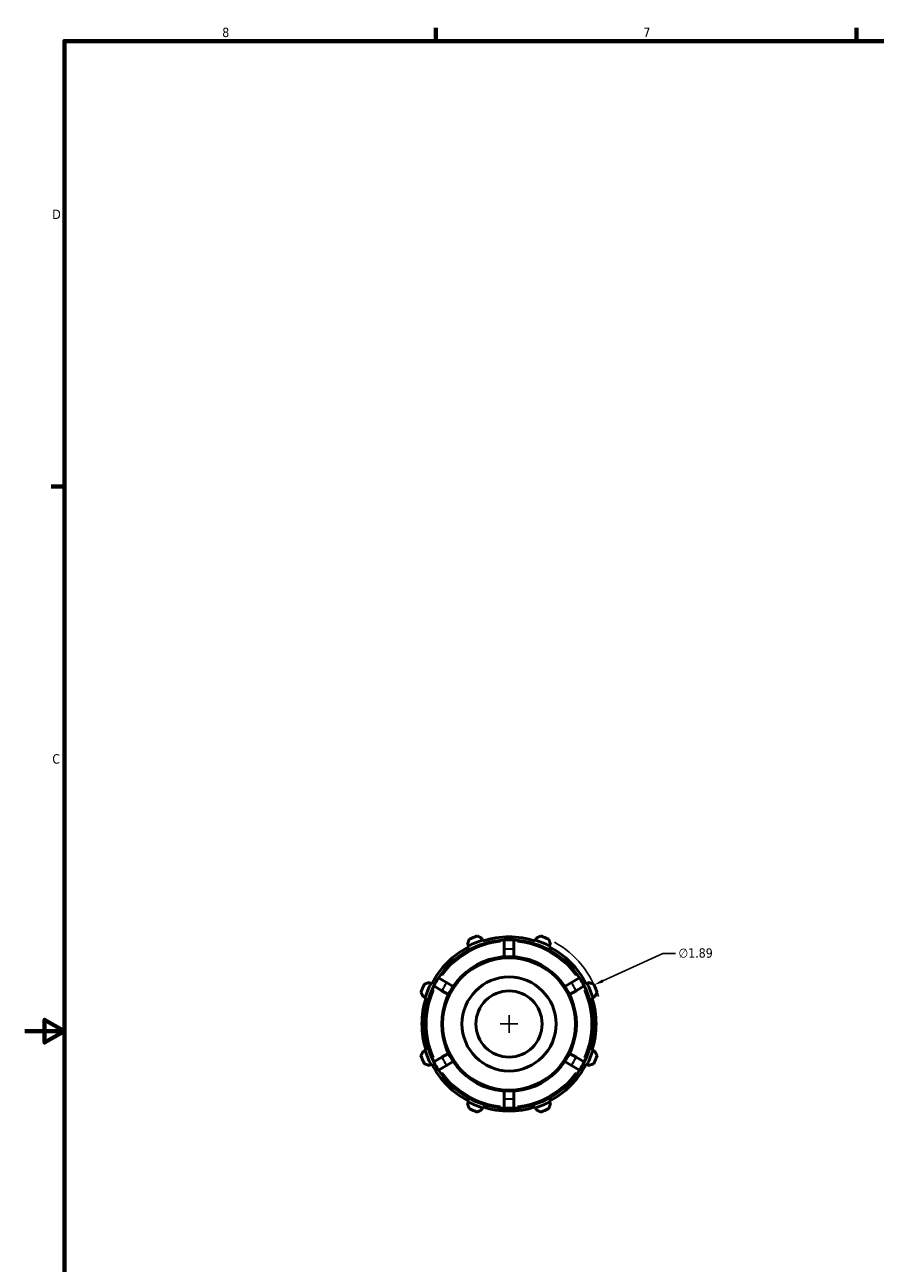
# Model space of a CAD drawing. Header units: inches. Extents: x -1.6 to 36.9, y -4.1 to 21.4.
# Tile 3 of 6: x 0.1 to 8.7, y 8.7 to 21.2. Entities that reach past the tile are written whole.
import ezdxf

# ---------------------------------------------------------------- set-up
doc = ezdxf.new("R2010")
doc.units = ezdxf.units.IN
doc.header["$MEASUREMENT"] = 0
for name, color, linetype, lineweight in [('Border (ANSI)', 7, 'Continuous', 70), ('Dimension (ANSI)', 7, 'Continuous', 25), ('Visible (ANSI)', 7, 'Continuous', 50), ('Visible Narrow (ANSI)', 7, 'Continuous', 35)]:
    doc.layers.add(name, color=color, linetype=linetype, lineweight=lineweight)
doc.styles.add('Note Text (ANSI)', font='tahoma.ttf')
doc.dimstyles.new('Default (ANSI)', dxfattribs={"dimtxt": 0.094488, "dimasz": 0.098425, "dimexe": 0.125, "dimexo": 0.0625, "dimgap": 0.031496, "dimtad": 0, "dimtih": 1, "dimtoh": 1, "dimrnd": 1e-08, "dimzin": 4, "dimdsep": 46, "dimtxsty": 'Note Text (ANSI)', "dimcen": 0.09, "dimdle": 0.393701, "dimclrd": 256, "dimclre": 256, "dimclrt": 5, "dimadec": 0, "dimazin": 1, "dimtfac": 1, "dimtofl": 0, "dimtmove": 0, "dimatfit": 3, "dimfxl": 1, "dimtolj": 1, "dimtzin": 4, "dimlwd": -1, "dimlwe": -1, "dimarcsym": 0})

# ---------------------------------------------------------------- blocks, each defined once
blk = doc.blocks.new('Borders Default Border')
at = {"layer": 'Border (ANSI)'}
for p, q in [((4.25, 21), (4.25, 21.134)), ((8.5, 21), (8.5, 21.134)), ((0.5, 16.5), (0.366, 16.5))]:
    blk.add_line(p, q, dxfattribs=at)
at = {"layer": 'Border (ANSI)', "flags": 128}
for points in [[(0.5, 1), (0.5, 21), (33.5, 21), (33.5, 1), (0.5, 1)], [(0.1, 11), (0.5, 11), (0.3, 11.115), (0.3, 10.885), (0.5, 11)]]:
    blk.add_lwpolyline(points, dxfattribs=at)
at = {"layer": 'Border (ANSI)', "color": 5, "true_color": 0x0000ff, "char_height": 0.0945, "attachment_point": 7, "style": 'Note Text (ANSI)'}
for s, insert in [('8', (2.094, 21.038)), ('7', (6.346, 21.04)), ('D', (0.378, 19.203)), ('C', (0.378, 13.701))]:
    blk.add_mtext(s, dxfattribs=dict(at, insert=insert))
blk = doc.blocks.new('*D12')
at = {"layer": 'Defpoints', "color": 0, "transparency": 16777216}
for p in [(5.849, 11.467), (4.131, 10.679)]:
    blk.add_point(p, dxfattribs=at)
at = {"layer": 'Dimension (ANSI)', "transparency": 16777216}
for p, q in [((6.545, 11.786), (5.938, 11.508)), ((6.67, 11.786), (6.545, 11.786)), ((4.99, 10.983), (4.99, 11.163)), ((4.9, 11.073), (5.08, 11.073))]:
    blk.add_line(p, q, dxfattribs=at)
blk.add_arc((4.99, 11.073), 0.945, 17.0564, 61.0026, dxfattribs=at)
blk.add_solid([(5.931, 11.523), (5.945, 11.493), (5.849, 11.467)], dxfattribs=at)
at = {"layer": 'Dimension (ANSI)', "color": 5, "transparency": 16777216, "insert": (6.702, 11.837), "char_height": 0.0945, "attachment_point": 1, "style": 'Note Text (ANSI)'}
blk.add_mtext('\\A1;∅1.89', dxfattribs=at)

msp = doc.modelspace()

# ---------------------------------------------------------------- linework, layer by layer
at = {"layer": 'Visible (ANSI)'}
for p, q in [((4.723, 11.92), (4.717, 11.938)), ((4.725, 11.911), (4.723, 11.92)), ((4.942, 11.922), (4.942, 11.828)), ((5.037, 11.828), (5.037, 11.922)), ((5.257, 11.92), (5.254, 11.911)), ((5.263, 11.938), (5.257, 11.92)), ((4.571, 11.878), (4.58, 11.861)), ((4.58, 11.861), (4.584, 11.853)), ((4.942, 11.828), (4.942, 11.752)), ((5.037, 11.752), (5.037, 11.828)), ((5.396, 11.853), (5.4, 11.861)), ((5.4, 11.861), (5.409, 11.878)), ((4.36, 11.491), (4.278, 11.539)), ((5.702, 11.539), (5.62, 11.491)), ((4.202, 11.483), (4.185, 11.492)), ((4.21, 11.479), (4.202, 11.483)), ((4.231, 11.457), (4.313, 11.409)), ((4.313, 11.409), (4.378, 11.372)), ((4.426, 11.453), (4.36, 11.491)), ((5.62, 11.491), (5.554, 11.453)), ((5.601, 11.372), (5.667, 11.409)), ((5.667, 11.409), (5.749, 11.457)), ((5.778, 11.483), (5.769, 11.479)), ((5.794, 11.492), (5.778, 11.483)), ((4.125, 11.346), (4.143, 11.34)), ((4.143, 11.34), (4.152, 11.337)), ((5.828, 11.337), (5.837, 11.34)), ((5.837, 11.34), (5.855, 11.346)), ((4.143, 10.806), (4.125, 10.8)), ((4.152, 10.809), (4.143, 10.806)), ((4.378, 10.775), (4.313, 10.737)), ((5.667, 10.737), (5.601, 10.775)), ((5.837, 10.806), (5.828, 10.809)), ((5.855, 10.8), (5.837, 10.806)), ((4.185, 10.654), (4.202, 10.663)), ((4.202, 10.663), (4.21, 10.667)), ((4.313, 10.737), (4.231, 10.689)), ((4.278, 10.608), (4.36, 10.655)), ((4.36, 10.655), (4.426, 10.693)), ((5.554, 10.693), (5.62, 10.655)), ((5.62, 10.655), (5.702, 10.608)), ((5.749, 10.689), (5.667, 10.737)), ((5.769, 10.667), (5.778, 10.663)), ((5.778, 10.663), (5.794, 10.654)), ((4.942, 10.394), (4.942, 10.319)), ((5.037, 10.319), (5.037, 10.394)), ((4.58, 10.285), (4.571, 10.268)), ((4.584, 10.294), (4.58, 10.285)), ((4.942, 10.319), (4.942, 10.224)), ((5.037, 10.224), (5.037, 10.319)), ((5.4, 10.285), (5.396, 10.294)), ((5.409, 10.268), (5.4, 10.285)), ((4.717, 10.208), (4.723, 10.226)), ((4.723, 10.226), (4.725, 10.235)), ((5.254, 10.235), (5.257, 10.226)), ((5.257, 10.226), (5.263, 10.208))]:
    msp.add_line(p, q, dxfattribs=at)
for radius in [0.68, 0.475, 0.334]:
    msp.add_circle((4.99, 11.073), radius, dxfattribs=at)
for radius, start, end in [(0.85, 93.1847, 146.8153), (0.888, 107.5, 117.5), (0.945, 109.792, 115.208), (0.879, 72.5, 107.5), (0.851, 86.8153, 93.1847), (0.85, 33.1847, 86.8153), (0.888, 62.5, 72.5), (0.945, 64.792, 70.208), (0.879, 117.5, 152.5), (0.879, 27.5, 62.5), (0.851, 146.8153, 153.1847), (0.85, 26.8153, 33.1847), (0.945, 154.792, 160.208), (0.851, 153.1847, 206.8153), (0.888, 152.5, 162.5), (0.851, 333.1847, 26.8153), (0.888, 17.5, 27.5), (0.945, 19.792, 25.208), (0.879, 162.5, 197.5), (0.879, 342.5, 17.5), (0.888, 197.5, 207.5), (0.888, 332.5, 342.5), (0.945, 199.792, 205.208), (0.879, 207.5, 242.5), (0.85, 206.8153, 213.1847), (0.879, 297.5, 332.5), (0.851, 326.8153, 333.1847), (0.945, 334.792, 340.208), (0.851, 213.1847, 266.8153), (0.851, 273.1847, 326.8153), (0.888, 242.5, 252.5), (0.888, 287.5, 297.5), (0.945, 244.792, 250.208), (0.879, 252.5, 287.5), (0.851, 266.8153, 273.1847), (0.945, 289.792, 295.208)]:
    msp.add_arc((4.99, 11.073), radius, start, end, dxfattribs=at)
for points, weights in [([(4.587, 11.928), (4.579, 11.902), (4.571, 11.878)], [1.01462080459, 1.01045199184, 1.00547883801]), ([(4.717, 11.938), (4.694, 11.95), (4.67, 11.962)], [1.00547883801, 1.01045199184, 1.01462080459]), ([(5.31, 11.962), (5.286, 11.95), (5.263, 11.938)], [1.01462080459, 1.01045199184, 1.00547883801]), ([(5.409, 11.878), (5.401, 11.902), (5.392, 11.928)], [1.00547883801, 1.01045199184, 1.01462080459]), ([(4.101, 11.393), (4.113, 11.369), (4.125, 11.346)], [1.01462080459, 1.01045199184, 1.00547883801]), ([(4.185, 11.492), (4.16, 11.484), (4.135, 11.476)], [1.00547883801, 1.01045199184, 1.01462080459]), ([(5.845, 11.476), (5.819, 11.484), (5.794, 11.492)], [1.01462080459, 1.01045199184, 1.00547883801]), ([(5.855, 11.346), (5.867, 11.369), (5.879, 11.393)], [1.00547883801, 1.01045199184, 1.01462080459]), ([(4.125, 10.8), (4.113, 10.777), (4.101, 10.753)], [1.00547883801, 1.01045199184, 1.01462080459]), ([(5.879, 10.753), (5.867, 10.777), (5.855, 10.8)], [1.01462080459, 1.01045199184, 1.00547883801]), ([(4.135, 10.671), (4.16, 10.662), (4.185, 10.654)], [1.01462080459, 1.01045199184, 1.00547883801]), ([(5.794, 10.654), (5.819, 10.662), (5.845, 10.671)], [1.00547883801, 1.01045199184, 1.01462080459]), ([(4.571, 10.268), (4.579, 10.244), (4.587, 10.218)], [1.00547883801, 1.01045199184, 1.01462080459]), ([(5.392, 10.218), (5.401, 10.244), (5.409, 10.268)], [1.01462080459, 1.01045199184, 1.00547883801]), ([(4.67, 10.184), (4.694, 10.196), (4.717, 10.208)], [1.01462080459, 1.01045199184, 1.00547883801]), ([(5.263, 10.208), (5.286, 10.196), (5.31, 10.184)], [1.00547883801, 1.01045199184, 1.01462080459])]:
    msp.add_rational_spline(points, weights, degree=2, dxfattribs=at)
at = {"layer": 'Visible Narrow (ANSI)'}
msp.add_circle((4.99, 11.073), 0.664, dxfattribs=at)
for radius, start, end in [(0.834, 95.9237, 144.0763), (0.834, 35.9237, 84.0763), (0.756, 86.775, 93.225), (0.834, 155.9237, 204.0763), (0.756, 146.775, 153.225), (0.756, 26.775, 33.225), (0.834, 335.9237, 24.0763), (0.756, 206.775, 213.225), (0.756, 326.775, 333.225), (0.834, 215.9237, 264.0763), (0.834, 275.9237, 324.0763), (0.756, 266.775, 273.225)]:
    msp.add_arc((4.99, 11.073), radius, start, end, dxfattribs=at)

# ---------------------------------------------------------------- block references
msp.add_blockref('Borders Default Border', (0, 0))

# ---------------------------------------------------------------- dimensions: what is measured, and where the dimension line sits
at = {"layer": 'Dimension (ANSI)'}
dim = msp.add_diameter_dim_2p(p1=(4.131, 10.679), p2=(5.849, 11.467), dimstyle='Default (ANSI)', override={"dimgap": 0.031496, "dimdec": 2, "dimlfac": 1, "dimtol": 0, "dimlim": 0, "dimtp": 0, "dimtm": 0, "dimtdec": 2}, dxfattribs=at)
dim.commit()
dim.dimension.update_dxf_attribs({"geometry": '*D12', "text_midpoint": (6.874, 11.786), "dimtype": 163})

doc.saveas('drawing.dxf')
